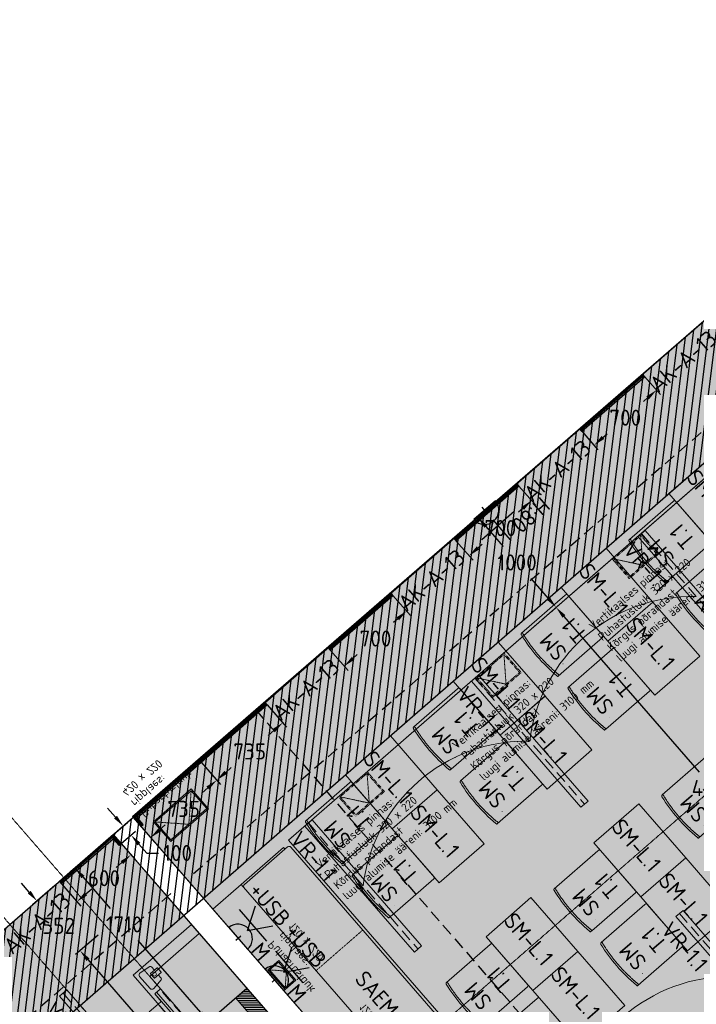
# Model space of a CAD drawing. Header units: millimetres. Extents: x 130528 to 177851, y 51760 to 113805.
# Tile 81 of 88: x 151553 to 157236, y 100348 to 108615. Entities that reach past the tile are written whole.
import ezdxf

# ---------------------------------------------------------------- set-up
doc = ezdxf.new("R2010")
doc.units = ezdxf.units.MM
for name, pattern in [('Center', [4, 2.5, -0.5, 0.5, -0.5]), ('Hidden', [4, 2, -2]), ('Hidden 100.00_ 50.00', [150, 100, -50]), ('INP_kriipsjoon 1', [2, 1, -1])]:
    doc.linetypes.add(name, pattern=pattern)
doc.layers.get('0').update_dxf_attribs({"true_color": 0x000000})
for name, color, linetype, true_color in [('_SA-ELEKTER_pistikupesad', 7, 'Continuous', 0x9900cc), ('_SA-KUJA', 1, 'Continuous', 0xff0000), ('_SA-KUJA_hatch', 7, 'Continuous', 0xffd9d9), ('_SA-SISUSTUS_abi', 7, 'Continuous', 0x7f4f3f), ('Default', 7, 'Continuous', 0x000000)]:
    doc.layers.add(name, color=color, linetype=linetype, true_color=true_color)
for name, color, linetype, lineweight, true_color in [('_SA-ELEKTER_tekst', 7, 'Continuous', 9, 0x9900cc), ('_SA-LAGI', 7, 'Continuous', 9, 0x5b5b5b), ('_SA-LAGI_DIM', 250, 'Continuous', 0, 0x333333), ('_SA-LAGI_eriosade seadmed', 7, 'Continuous', 5, 0x9900cc), ('_SA-LAGI_hatch', 7, 'Continuous', 5, 0x787878), ('_SA-PORAND', 7, 'Continuous', 9, 0x5b5b5b), ('_SA-PORAND_hatch', 254, 'Continuous', 9, 0xbebebe), ('_SA-SANTEHN', 7, 'Continuous', 0, 0x4c5f99), ('_SA-SEIN', 250, 'Continuous', 30, 0x333333), ('_SA-SEIN_dim', 1, 'Continuous', 13, 0xff0000), ('_SA-SISUSTUS_kohtkindel', 7, 'Continuous', 15, 0x7f4f3f), ('_SA-SISUSTUS_lahtine', 7, 'Continuous', 18, 0x7f4f3f), ('_SA-SISUSTUS_seadmed', 7, 'Continuous', 13, 0x9900cc), ('_SA-SISUSTUS_tekst', 7, 'Continuous', 0, 0x7f4f3f), ('_SA-VALGUSTUS', 20, 'Continuous', 13, 0xff3f00), ('_SA-VALGUSTUS_abi', 7, 'Center', 0, 0xff9f7f), ('_SA-VALGUSTUS_DIM', 240, 'Continuous', 13, 0xff003f), ('_SA-VALGUSTUS_valgusgrupid', 240, 'Continuous', 9, 0xff003f)]:
    doc.layers.add(name, color=color, linetype=linetype, lineweight=lineweight, true_color=true_color)
doc.styles.add('Arial Regular', font='txt')
doc.styles.add('DIN Pro Light-Light', font='txt')
doc.styles.add('DIN Pro Medium-Medium', font='txt')
doc.dimstyles.new('INP_100_DIM', dxfattribs={"dimtxt": 135, "dimasz": 100, "dimexe": 50, "dimexo": 0.5, "dimgap": 20, "dimtad": 0, "dimtih": 1, "dimtoh": 1, "dimdec": 0, "dimzin": 1, "dimdsep": 46, "dimtxsty": 'DIN Pro Light-Light', "dimcen": 2.5, "dimadec": 1, "dimazin": 1, "dimtfac": 1, "dimtdec": 4, "dimtix": 1, "dimtofl": 0, "dimtmove": 1, "dimatfit": 3, "dimfxl": 1, "dimtolj": 1, "dimtzin": 1, "dimarcsym": 0})
pattern_1 = [(41, (-9.43, -8.2), (-65.605903, 75.47096), [25, -75]), (131, (8.2, -9.43), (-75.47096, -65.605903), [25, -75])]

# ---------------------------------------------------------------- blocks, each defined once
blk = doc.blocks.new('Vertikaalne puhastusluuk 320 x 220')
at = {"layer": '_SA-LAGI_eriosade seadmed', "linetype": 'Hidden'}
for points in [[(-23.6, 271), (-265.1, 61.1), (-120.8, -105), (120.8, 105)], [(-24.6, 256.9), (-251, 60.1), (-119.8, -90.9), (106.6, 106)]]:
    blk.add_lwpolyline(points, close=True, dxfattribs=at)
blk.add_lwpolyline([(-24.6, 256.9), (-6.6, 7.5), (-251, 60.1)], dxfattribs=at)
blk = doc.blocks.new('Puhastusluuk ripplaes 420 x 220')
at = {"layer": '_SA-LAGI_eriosade seadmed'}
for points in [[(311.6, -23.1), (36, 293.9), (-130, 149.6), (145.5, -167.4)], [(297.5, -22.1), (35, 279.8), (-115.9, 148.6), (146.5, -153.3)]]:
    blk.add_lwpolyline(points, close=True, dxfattribs=at)
at = {"layer": '_SA-LAGI_eriosade seadmed', "linetype": 'Hidden'}
blk.add_lwpolyline([(297.5, -22.1), (15.3, -2.4), (35, 279.8)], dxfattribs=at)
blk = doc.blocks.new('Puhastusluuk ripplaes 120x220')
at = {"layer": '_SA-LAGI_eriosade seadmed'}
for points in [[(-4.3, -162.7), (-83, -72.2), (83, 72.2), (161.7, -18.4)], [(-3.3, -148.6), (-68.9, -73.2), (82, 58.1), (147.6, -17.4)]]:
    blk.add_lwpolyline(points, close=True, dxfattribs=at)
at = {"layer": '_SA-LAGI_eriosade seadmed', "linetype": 'Hidden'}
blk.add_lwpolyline([(-68.9, -73.2), (72.2, -83), (82, 58.1)], dxfattribs=at)
blk = doc.blocks.new('VR-1.1')
at = {"color": 0, "linetype": 'Hidden 100.00_ 50.00', "lineweight": -2}
blk.add_line((97, -19), (1499, -19), dxfattribs=at)
at = {"color": 0, "lineweight": -2}
blk.add_lwpolyline([(97, -59), (97, 21), (1499, 21), (1499, -59)], close=True, dxfattribs=at)
at = {"color": 0, "lineweight": -2, "insert": (97, -102.5), "char_height": 135, "width": 1330.82, "attachment_point": 1, "style": 'DIN Pro Medium-Medium'}
blk.add_mtext('VR-1.1', dxfattribs=at)
blk = doc.blocks.new('*D26')
at = {"layer": '_SA-LAGI_DIM', "color": 0, "lineweight": -2}
for p, q in [((156058.7, 103679.5), (156021.3, 103647)), ((156124.6, 103604.3), (157260.5, 102297.7)), ((158630.8, 100721.3), (157494.9, 102028)), ((158696, 100645.5), (158658.7, 100613.1))]:
    blk.add_line(p, q, dxfattribs=at)
at = {"layer": '_SA-LAGI_DIM', "color": 0}
for points in [[(156137.2, 103615.3), (156112.1, 103593.4), (156059, 103679.8)], [(158618.2, 100710.4), (158643.4, 100732.3), (158696.4, 100645.9)]]:
    blk.add_solid(points, dxfattribs=at)
at = {"layer": 'Defpoints', "color": 0}
for p in [(156059, 103679.8), (158696.4, 100645.9), (158696.4, 100645.9)]:
    blk.add_point(p, dxfattribs=at)
at = {"layer": '_SA-LAGI_DIM', "color": 0, "insert": (157377.7, 102162.8), "char_height": 135, "attachment_point": 5, "style": 'DIN Pro Light-Light'}
blk.add_mtext('\\A1;4020', dxfattribs=at)
blk = doc.blocks.new('*D33')
at = {"layer": '_SA-LAGI_DIM', "color": 0, "lineweight": -2}
for p, q in [((155412.4, 104442.7), (155365.2, 104401.7)), ((155468.6, 104359), (155613.8, 104192)), ((155993.4, 103755.3), (155848.2, 103922.3)), ((156068.5, 103688), (156021.3, 103647))]:
    blk.add_line(p, q, dxfattribs=at)
at = {"layer": '_SA-LAGI_DIM', "color": 0}
for points in [[(155481.2, 104370), (155456, 104348.1), (155403, 104434.5)], [(155980.9, 103744.3), (156006, 103766.2), (156059, 103679.8)]]:
    blk.add_solid(points, dxfattribs=at)
at = {"layer": 'Defpoints', "color": 0}
for p in [(155403, 104434.5), (155412.8, 104443), (156068.9, 103688.3)]:
    blk.add_point(p, dxfattribs=at)
at = {"layer": '_SA-LAGI_DIM', "color": 0, "insert": (155731, 104057.2), "char_height": 135, "attachment_point": 5, "style": 'DIN Pro Light-Light'}
blk.add_mtext('\\A1;1000', dxfattribs=at)
blk = doc.blocks.new('VP-1.1')
at = {"color": 0, "linetype": 'Hidden 100.00_ 50.00', "lineweight": -2}
blk.add_line((10.2, 8.9), (975.9, -1102.1), dxfattribs=at)
at = {"color": 0, "lineweight": -2}
blk.add_lwpolyline([(-20, -17.4), (40.4, 35.1), (1006.1, -1075.8), (945.7, -1128.3)], close=True, dxfattribs=at)
at = {"color": 0, "lineweight": -2, "insert": (-52.8, -45.9), "char_height": 135, "width": 1320.492, "attachment_point": 1, "rotation": 311, "style": 'DIN Pro Medium-Medium'}
blk.add_mtext('VP-1.1', dxfattribs=at)
blk = doc.blocks.new('*D54')
at = {"layer": '_SA-VALGUSTUS_DIM', "color": 0, "lineweight": -2}
for p, q in [((151633.2, 101290), (151567.6, 101365.5)), ((151849.4, 101345.4), (151661.1, 101181.7)), ((152211.4, 100928.9), (152023.1, 100765.2)), ((152126.5, 100722.6), (152192.1, 100647.1))]:
    blk.add_line(p, q, dxfattribs=at)
at = {"layer": '_SA-VALGUSTUS_DIM', "color": 0}
for points in [[(151620.6, 101279.1), (151645.8, 101300.9), (151698.8, 101214.5)], [(152139, 100733.5), (152113.9, 100711.6), (152060.9, 100798)]]:
    blk.add_solid(points, dxfattribs=at)
at = {"layer": 'Defpoints', "color": 0}
for p in [(151849.7, 101345.7), (151698.8, 101214.5), (152211.8, 100929.2)]:
    blk.add_point(p, dxfattribs=at)
at = {"layer": '_SA-VALGUSTUS_DIM', "color": 0, "insert": (151879.8, 101006.3), "char_height": 135, "attachment_point": 5, "style": 'DIN Pro Light-Light'}
blk.add_mtext('\\A1;552', dxfattribs=at)
blk = doc.blocks.new('*D55')
at = {"layer": '_SA-VALGUSTUS_DIM', "color": 0, "lineweight": -2}
for p, q in [((152211.4, 100928.9), (152023.1, 100765.2)), ((152126.5, 100722.6), (152953.9, 99770.8)), ((154015.7, 98549.3), (153188.3, 99501.1)), ((154231.9, 98604.7), (154043.6, 98441))]:
    blk.add_line(p, q, dxfattribs=at)
at = {"layer": '_SA-VALGUSTUS_DIM', "color": 0}
for points in [[(152139, 100733.5), (152113.9, 100711.6), (152060.9, 100798)], [(154003.1, 98538.3), (154028.3, 98560.2), (154081.3, 98473.8)]]:
    blk.add_solid(points, dxfattribs=at)
at = {"layer": 'Defpoints', "color": 0}
for p in [(152211.8, 100929.2), (154232.2, 98605), (154081.3, 98473.8)]:
    blk.add_point(p, dxfattribs=at)
at = {"layer": '_SA-VALGUSTUS_DIM', "color": 0, "insert": (153071.1, 99635.9), "char_height": 135, "attachment_point": 5, "style": 'DIN Pro Light-Light'}
blk.add_mtext('\\A1;3080', dxfattribs=at)
blk = doc.blocks.new('_SA pistik(syvistatud)  x2 M_ USB')
at = {"linetype": 'ByBlock', "lineweight": -2}
blk.add_hatch(color=0, dxfattribs=at).paths.add_polyline_path([(-80.1, 0), (80.1, 0), (80.1, 1.8), (80, 3.5), (79.9, 5.3), (79.7, 7.1), (79.5, 9), (79.3, 10.8), (79, 12.6), (78.6, 14.5), (78.2, 16.3), (77.8, 18.2), (77.3, 20), (76.8, 21.9), (76.2, 23.7), (75.6, 25.5), (74.9, 27.4), (74.2, 29.2), (73.4, 31), (72.6, 32.8), (71.8, 34.6), (70.8, 36.4), (69.9, 38.2), (68.9, 39.9), (67.8, 41.7), (66.7, 43.4), (65.6, 45), (64.4, 46.7), (63.1, 48.3), (61.8, 49.9), (60.5, 51.5), (59.1, 53), (57.7, 54.5), (56.3, 56), (54.8, 57.4), (53.3, 58.8), (51.7, 60.1), (50.2, 61.4), (48.5, 62.7), (46.9, 63.9), (45.2, 65.1), (43.5, 66.2), (41.8, 67.3), (40.1, 68.3), (38.3, 69.3), (36.5, 70.3), (34.7, 71.2), (32.9, 72), (31.1, 72.8), (29.3, 73.5), (27.4, 74.2), (25.6, 74.9), (23.7, 75.5), (21.9, 76), (20, 76.5), (18.2, 77), (16.3, 77.4), (14.5, 77.8), (12.6, 78.1), (10.8, 78.4), (9, 78.6), (7.2, 78.8), (5.3, 78.9), (3.5, 79), (1.8, 79.1), (0, 79.1), (-1.8, 79.1), (-3.5, 79), (-5.3, 78.9), (-7.2, 78.8), (-9, 78.6), (-10.8, 78.4), (-12.6, 78.1), (-14.5, 77.8), (-16.3, 77.4), (-18.2, 77), (-20, 76.5), (-21.9, 76), (-23.7, 75.5), (-25.6, 74.9), (-27.4, 74.2), (-29.3, 73.5), (-31.1, 72.8), (-32.9, 72), (-34.7, 71.2), (-36.5, 70.3), (-38.3, 69.3), (-40.1, 68.3), (-41.8, 67.3), (-43.5, 66.2), (-45.2, 65.1), (-46.9, 63.9), (-48.5, 62.7), (-50.2, 61.4), (-51.7, 60.1), (-53.3, 58.8), (-54.8, 57.4), (-56.3, 56), (-57.7, 54.5), (-59.1, 53), (-60.5, 51.5), (-61.8, 49.9), (-63.1, 48.3), (-64.4, 46.7), (-65.6, 45), (-66.7, 43.4), (-67.8, 41.7), (-68.9, 39.9), (-69.9, 38.2), (-70.8, 36.4), (-71.8, 34.6), (-72.6, 32.8), (-73.4, 31), (-74.2, 29.2), (-74.9, 27.4), (-75.6, 25.5), (-76.2, 23.7), (-76.8, 21.9), (-77.3, 20), (-77.8, 18.2), (-78.2, 16.3), (-78.6, 14.5), (-79, 12.6), (-79.3, 10.8), (-79.5, 9), (-79.7, 7.1), (-79.9, 5.3), (-80, 3.5), (-80.1, 1.8)], flags=0)
at = {"color": 0, "linetype": 'ByBlock', "lineweight": -2}
for p, q in [((0, 68.7), (-73.7, 192.2)), ((0, 68.7), (73.7, 192.2)), ((116.6, 111.4), (-116.6, 111.4)), ((0, 17.9), (0, -17.9))]:
    blk.add_line(p, q, dxfattribs=at)
blk.add_lwpolyline([(-80.1, 0), (80.1, 0, 0.986995)], format="xyb", close=True, dxfattribs=at)
at = {"color": 0, "linetype": 'ByBlock', "lineweight": -2, "attachment_point": 1}
for s, insert, char_height, width, style in [('+USB', (-164.3, 304.3), 90, 782.951, 'DIN Pro Medium-Medium'), ('M, USB', (-154, 302.5, 0), 0.18, 2.06, 'Arial Regular'), ('M', (96.2, 90), 90, 361.967, 'DIN Pro Medium-Medium')]:
    blk.add_mtext(s, dxfattribs=dict(at, insert=insert, char_height=char_height, width=width, style=style))
blk = doc.blocks.new('SM-L.1')
at = {"color": 0, "lineweight": -2}
blk.add_lwpolyline([(-303.9, 0), (-303.9, -500), (296.1, -500), (296.1, 0)], close=True, dxfattribs=at)
at = {"color": 0, "linetype": 'ByBlock', "lineweight": -2, "extrusion": (0, 0, -1), "insert": (301.5, -176.7), "char_height": 135, "width": 1416.393, "attachment_point": 1, "text_direction": (-1, 0, 0), "style": 'DIN Pro Medium-Medium'}
blk.add_mtext('SM-L.1', dxfattribs=at)
blk = doc.blocks.new('SM-T.1')
at = {"color": 0, "lineweight": -2}
blk.add_line((-189.7, -122.2), (-190.8, -122.2), dxfattribs=at)
blk.add_lwpolyline([(-240.5, -519.5, 0.431685), (-229.3, -531.9), (221.7, -532.1), (222, -532.1), (222.2, -532.1), (222.5, -532.1), (222.8, -532.1), (223.1, -532), (223.4, -532), (223.7, -531.9), (223.9, -531.9), (224.2, -531.8), (224.5, -531.8), (224.8, -531.7), (225.1, -531.6), (225.3, -531.5), (225.6, -531.4), (225.9, -531.3), (226.2, -531.2), (226.4, -531), (226.7, -530.9), (226.9, -530.8), (227.2, -530.6), (227.5, -530.5), (227.7, -530.3), (227.9, -530.2), (228.2, -530), (228.4, -529.8), (228.6, -529.6), (228.9, -529.4), (229.1, -529.3), (229.3, -529.1), (229.5, -528.9), (229.7, -528.7), (229.9, -528.4), (233, -525), (233.1, -524.8), (233.2, -524.7), (233.2, -524.7), (233.2, -524.7), (233.2, -524.7), (233.2, -524.7), (233.2, -524.7), (233.2, -524.7), (233.2, -524.7), (233.2, -524.7), (233.2, -524.7), (233.2, -524.7), (233.2, -524.7), (233.2, -524.7), (233.2, -524.7), (233.2, -524.7), (233.2, -524.7), (233.2, -524.6), (233.2, -524.4), (233.4, -515.3), (233.6, -28.9), (233.6, -28.7), (233.6, -28.5), (233.5, -28.3), (233.5, -28), (233.5, -27.8), (233.4, -27.6), (233.4, -27.3), (233.3, -27.1), (233.3, -26.9), (233.2, -26.7), (233.1, -26.4), (233.1, -26.2), (233, -26), (232.9, -25.7), (232.8, -25.5), (232.7, -25.3), (232.6, -25.1), (232.5, -24.8), (232.4, -24.6), (232.3, -24.4), (232.2, -24.2), (232, -24), (231.9, -23.7), (231.8, -23.5), (231.6, -23.3), (231.5, -23.1), (231.3, -22.9), (231.1, -22.7), (231, -22.5), (230.8, -22.3), (230.6, -22.1), (230.5, -21.9), (230.3, -21.7), (230.1, -21.5), (229.9, -21.4), (229.7, -21.2), (229.5, -21), (229.3, -20.9), (229.1, -20.7), (228.9, -20.5), (228.7, -20.4), (228.5, -20.2), (228.3, -20.1), (228, -20), (227.8, -19.8), (227.6, -19.7), (227.4, -19.6), (227.1, -19.5), (226.9, -19.3), (226.7, -19.2), (226.5, -19.1), (226.2, -19), (226, -18.9), (225.7, -18.8), (225.5, -18.8), (225.3, -18.7), (225, -18.6), (224.8, -18.5), (224.6, -18.5), (224.3, -18.4), (224.1, -18.3), (223.8, -18.3), (223.6, -18.3), (223.4, -18.2), (195.4, -14), (167.4, -10.3), (139.5, -7.1), (111.6, -4.6), (83.8, -2.6), (56, -1.2), (28.3, -0.3), (0.6, 0), (-27.7, -0.3), (-56.2, -1.1), (-84.8, -2.5), (-113.6, -4.5), (-142.6, -7), (-171.8, -10.1), (-201.1, -13.8), (-230.6, -18), (-237.4, -19.2), (-239.1, -19.6), (-239.5, -19.7), (-239.7, -19.7), (-239.8, -19.8), (-240, -19.8), (-240, -19.8), (-240.1, -19.8), (-240.1, -19.9), (-240.1, -19.9), (-240.2, -19.9), (-240.2, -19.9), (-240.2, -19.9), (-240.2, -19.9), (-240.2, -19.9), (-240.2, -19.9), (-240.2, -19.9), (-240.2, -19.9), (-240.2, -19.9), (-240.2, -19.9), (-240.2, -19.9), (-240.2, -19.9), (-240.2, -19.9), (-240.3, -19.9), (-240.3, -19.9), (-240.3, -19.9), (-240.3, -19.9), (-240.3, -20), (-240.3, -20), (-240.3, -20), (-240.3, -20), (-240.3, -20), (-240.3, -20.5), (-240.5, -59)], format="xyb", close=True, dxfattribs=at)
blk.add_open_spline([(-240.5, -37.6), (-182.5, -27), (-64.7, -16.1), (54.8, -15.5), (173, -26.1), (233.6, -36.7)], degree=2, knots=[0.019398, 0.019398, 0.019398, 1, 2, 3, 3.984807, 3.984807, 3.984807], dxfattribs=at)
at = {"color": 0, "linetype": 'ByBlock', "lineweight": -2, "insert": (-140, -86.3), "char_height": 135, "width": 765.738, "attachment_point": 1, "rotation": 359.47296, "style": 'DIN Pro Medium-Medium'}
blk.add_mtext('{\\fDIN Pro;SM}\\P{\\fDIN Pro;T.1}\\P', dxfattribs=at)
blk = doc.blocks.new('*D132')
at = {"layer": '_SA-SEIN_dim', "color": 0, "lineweight": -2}
for p, q in [((153077.1, 102380.2), (153240.8, 102191.9)), ((153132.5, 102164), (153085.8, 102123.4)), ((152506.7, 101916.1), (152686.1, 101709.7)), ((152728.8, 101813.1), (152775.5, 101853.7))]:
    blk.add_line(p, q, dxfattribs=at)
at = {"layer": '_SA-SEIN_dim', "color": 0}
for points in [[(153143.5, 102151.5), (153121.6, 102176.6), (153208, 102229.6)], [(152717.8, 101825.6), (152739.7, 101800.5), (152653.3, 101747.4)]]:
    blk.add_solid(points, dxfattribs=at)
at = {"layer": 'Defpoints', "color": 0}
for p in [(153076.8, 102380.6), (152506.3, 101916.5), (152653.3, 101747.4)]:
    blk.add_point(p, dxfattribs=at)
at = {"layer": '_SA-SEIN_dim', "color": 0, "insert": (152930.7, 101988.5), "char_height": 135, "attachment_point": 5, "style": 'DIN Pro Light-Light'}
blk.add_mtext('\\A1;735', dxfattribs=at)
blk = doc.blocks.new('*D133')
at = {"layer": '_SA-SEIN_dim', "color": 0, "lineweight": -2}
for p, q in [((153631.8, 102862.4), (153795.5, 102674.1)), ((153687.3, 102646.2), (153640.5, 102605.6)), ((153077.1, 102380.2), (153240.8, 102191.9)), ((153283.5, 102295.3), (153330.2, 102335.9))]:
    blk.add_line(p, q, dxfattribs=at)
at = {"layer": '_SA-SEIN_dim', "color": 0}
for points in [[(153698.2, 102633.7), (153676.3, 102658.8), (153762.7, 102711.9)], [(153272.5, 102307.8), (153294.4, 102282.7), (153208, 102229.6)]]:
    blk.add_solid(points, dxfattribs=at)
at = {"layer": 'Defpoints', "color": 0}
for p in [(153631.5, 102862.8), (153076.8, 102380.6), (153208, 102229.6)]:
    blk.add_point(p, dxfattribs=at)
at = {"layer": '_SA-SEIN_dim', "color": 0, "insert": (153485.4, 102470.8), "char_height": 135, "attachment_point": 5, "style": 'DIN Pro Light-Light'}
blk.add_mtext('\\A1;735', dxfattribs=at)
blk = doc.blocks.new('*D135')
at = {"layer": '_SA-SEIN_dim', "color": 0, "lineweight": -2}
for p, q in [((156801.6, 105617.9), (156934.7, 105467.2)), ((156826.7, 105438.5), (156792, 105407.8)), ((156273.3, 105158.6), (156410.3, 105003.7)), ((156452.1, 105107.4), (156486.8, 105138.1))]:
    blk.add_line(p, q, dxfattribs=at)
at = {"layer": '_SA-SEIN_dim', "color": 0}
for points in [[(156837.7, 105426), (156815.7, 105451), (156901.6, 105504.7)], [(156441, 105119.9), (156463.1, 105094.9), (156377.2, 105041.2)]]:
    blk.add_solid(points, dxfattribs=at)
at = {"layer": 'Defpoints', "color": 0}
for p in [(156801.3, 105618.2), (156901.6, 105504.7), (156273, 105159)]:
    blk.add_point(p, dxfattribs=at)
at = {"layer": '_SA-SEIN_dim', "color": 0, "insert": (156639.4, 105272.9), "char_height": 135, "attachment_point": 5, "style": 'DIN Pro Light-Light'}
blk.add_mtext('\\A1;700', dxfattribs=at)
blk = doc.blocks.new('*D136')
at = {"layer": '_SA-SEIN_dim', "color": 0, "lineweight": -2}
for p, q in [((155745.1, 104699.5), (155885.9, 104540.2)), ((155777.8, 104511.5), (155743.1, 104480.7)), ((155216.8, 104240.3), (155361.4, 104076.7)), ((155403.2, 104180.3), (155437.9, 104211))]:
    blk.add_line(p, q, dxfattribs=at)
at = {"layer": '_SA-SEIN_dim', "color": 0}
for points in [[(155788.9, 104499), (155766.8, 104523.9), (155852.8, 104577.7)], [(155392.2, 104192.8), (155414.2, 104167.9), (155328.3, 104114.1)]]:
    blk.add_solid(points, dxfattribs=at)
at = {"layer": 'Defpoints', "color": 0}
for p in [(155744.7, 104699.9), (155852.8, 104577.7), (155216.4, 104240.6)]:
    blk.add_point(p, dxfattribs=at)
at = {"layer": '_SA-SEIN_dim', "color": 0, "insert": (155590.5, 104345.9), "char_height": 135, "attachment_point": 5, "style": 'DIN Pro Light-Light'}
blk.add_mtext('\\A1;700', dxfattribs=at)
blk = doc.blocks.new('*D137')
at = {"layer": '_SA-SEIN_dim', "color": 0, "lineweight": -2}
for p, q in [((154688.4, 103780.9), (154836.8, 103613)), ((154728.8, 103584.3), (154694, 103553.6)), ((154160.1, 103321.7), (154312.3, 103149.5)), ((154354.2, 103253.1), (154388.9, 103283.8))]:
    blk.add_line(p, q, dxfattribs=at)
at = {"layer": '_SA-SEIN_dim', "color": 0}
for points in [[(154739.8, 103571.8), (154717.7, 103596.7), (154803.7, 103650.5)], [(154343.1, 103265.6), (154365.2, 103240.7), (154279.2, 103186.9)]]:
    blk.add_solid(points, dxfattribs=at)
at = {"layer": 'Defpoints', "color": 0}
for p in [(154688.1, 103781.3), (154803.7, 103650.5), (154159.8, 103322)]:
    blk.add_point(p, dxfattribs=at)
at = {"layer": '_SA-SEIN_dim', "color": 0, "insert": (154541.5, 103418.7), "char_height": 135, "attachment_point": 5, "style": 'DIN Pro Light-Light'}
blk.add_mtext('\\A1;700', dxfattribs=at)
blk = doc.blocks.new('*D138')
at = {"layer": '_SA-SEIN_dim', "color": 0, "lineweight": -2}
for p, q in [((152357.7, 101919.8), (152292.1, 101995.3)), ((152340.7, 101772.5), (152461.1, 101877.1)), ((152406.3, 101697), (152526.7, 101801.7)), ((152554.5, 101693.4), (152620.1, 101617.9)), ((152620.1, 101617.9), (152720.1, 101617.9))]:
    blk.add_line(p, q, dxfattribs=at)
at = {"layer": '_SA-SEIN_dim', "color": 0}
for points in [[(152345.1, 101908.9), (152370.3, 101930.7), (152423.3, 101844.3)], [(152567.1, 101704.3), (152542, 101682.5), (152488.9, 101768.9)]]:
    blk.add_solid(points, dxfattribs=at)
at = {"layer": 'Defpoints', "color": 0}
for p in [(152340.3, 101772.2), (152405.9, 101696.7), (152488.9, 101768.9)]:
    blk.add_point(p, dxfattribs=at)
at = {"layer": '_SA-SEIN_dim', "color": 0, "insert": (152879.7, 101617.9), "char_height": 135, "attachment_point": 5, "style": 'DIN Pro Light-Light'}
blk.add_mtext('\\A1;100', dxfattribs=at)
blk = doc.blocks.new('*D139')
at = {"layer": '_SA-SEIN_dim', "color": 0, "lineweight": -2}
for p, q in [((152404.9, 101697.8), (152520.1, 101565.4)), ((152411.8, 101537.5), (152362.8, 101494.9)), ((151903.6, 101360), (152067.2, 101171.7)), ((152109.9, 101275.1), (152158.9, 101317.7))]:
    blk.add_line(p, q, dxfattribs=at)
at = {"layer": '_SA-SEIN_dim', "color": 0}
for points in [[(152422.7, 101524.9), (152400.9, 101550.1), (152487.3, 101603.1)], [(152099, 101287.7), (152120.8, 101262.5), (152034.4, 101209.5)]]:
    blk.add_solid(points, dxfattribs=at)
at = {"layer": 'Defpoints', "color": 0}
for p in [(152404.6, 101698.2), (152487.3, 101603.1), (151903.2, 101360.4)]:
    blk.add_point(p, dxfattribs=at)
at = {"layer": '_SA-SEIN_dim', "color": 0, "insert": (152260.9, 101406.3), "char_height": 135, "attachment_point": 5, "style": 'DIN Pro Light-Light'}
blk.add_mtext('\\A1;600', dxfattribs=at)
blk = doc.blocks.new('_SA pistik(syvistatud) x1')
at = {"linetype": 'ByBlock', "lineweight": -2}
blk.add_hatch(color=0, dxfattribs=at).paths.add_polyline_path([(-80.2, 0), (80, 0), (80, 1.8), (79.9, 3.5), (79.8, 5.3), (79.6, 7.1), (79.4, 9), (79.2, 10.8), (78.9, 12.6), (78.5, 14.5), (78.1, 16.3), (77.7, 18.2), (77.2, 20), (76.7, 21.9), (76.1, 23.7), (75.5, 25.5), (74.8, 27.4), (74.1, 29.2), (73.3, 31), (72.5, 32.8), (71.7, 34.6), (70.7, 36.4), (69.8, 38.2), (68.8, 39.9), (67.7, 41.7), (66.6, 43.4), (65.5, 45), (64.3, 46.7), (63, 48.3), (61.7, 49.9), (60.4, 51.5), (59.1, 53), (57.6, 54.5), (56.2, 56), (54.7, 57.4), (53.2, 58.8), (51.7, 60.1), (50.1, 61.4), (48.5, 62.7), (46.8, 63.9), (45.1, 65.1), (43.4, 66.2), (41.7, 67.3), (40, 68.3), (38.2, 69.3), (36.5, 70.3), (34.7, 71.2), (32.8, 72), (31, 72.8), (29.2, 73.5), (27.4, 74.2), (25.5, 74.9), (23.7, 75.5), (21.8, 76), (19.9, 76.5), (18.1, 77), (16.2, 77.4), (14.4, 77.8), (12.5, 78.1), (10.7, 78.4), (8.9, 78.6), (7.1, 78.8), (5.3, 78.9), (3.5, 79), (1.7, 79.1), (-0.1, 79.1), (-1.9, 79.1), (-3.6, 79), (-5.4, 78.9), (-7.2, 78.8), (-9.1, 78.6), (-10.9, 78.4), (-12.7, 78.1), (-14.6, 77.8), (-16.4, 77.4), (-18.3, 77), (-20.1, 76.5), (-22, 76), (-23.8, 75.5), (-25.7, 74.9), (-27.5, 74.2), (-29.4, 73.5), (-31.2, 72.8), (-33, 72), (-34.8, 71.2), (-36.6, 70.3), (-38.4, 69.3), (-40.2, 68.3), (-41.9, 67.3), (-43.6, 66.2), (-45.3, 65.1), (-47, 63.9), (-48.6, 62.7), (-50.3, 61.4), (-51.8, 60.1), (-53.4, 58.8), (-54.9, 57.4), (-56.4, 56), (-57.8, 54.5), (-59.2, 53), (-60.6, 51.5), (-61.9, 49.9), (-63.2, 48.3), (-64.4, 46.7), (-65.6, 45), (-66.8, 43.4), (-67.9, 41.7), (-69, 39.9), (-70, 38.2), (-70.9, 36.4), (-71.8, 34.6), (-72.7, 32.8), (-73.5, 31), (-74.3, 29.2), (-75, 27.4), (-75.7, 25.5), (-76.3, 23.7), (-76.9, 21.9), (-77.4, 20), (-77.9, 18.2), (-78.3, 16.3), (-78.7, 14.5), (-79.1, 12.6), (-79.4, 10.8), (-79.6, 9), (-79.8, 7.1), (-80, 5.3), (-80.1, 3.5), (-80.2, 1.8)], flags=0)
at = {"color": 0, "linetype": 'ByBlock', "lineweight": -2}
for p, q in [((0, 70.7), (0, 218.6)), ((-120, 114.6), (120, 114.6)), ((0, 22), (0, -22)), ((22, 0), (-22, 0))]:
    blk.add_line(p, q, dxfattribs=at)
blk.add_lwpolyline([(-80.2, 0), (80, 0, 0.986995)], format="xyb", close=True, dxfattribs=at)
blk = doc.blocks.new('*D201')
at = {"layer": '_SA-SEIN_dim', "color": 0, "lineweight": -2}
for p, q in [((152339.9, 101771.8), (151980.8, 101459.6)), ((152084.1, 101416.9), (152313.3, 101153.3)), ((153074.7, 100277.5), (152547.8, 100883.6)), ((153461.8, 100481.4), (153102.6, 100169.2))]:
    blk.add_line(p, q, dxfattribs=at)
at = {"layer": '_SA-SEIN_dim', "color": 0}
for points in [[(152096.7, 101427.9), (152071.5, 101406), (152018.5, 101492.4)], [(153062.1, 100266.5), (153087.3, 100288.4), (153140.3, 100202)]]:
    blk.add_solid(points, dxfattribs=at)
at = {"layer": 'Defpoints', "color": 0}
for p in [(152340.3, 101772.2), (152018.5, 101492.4), (153462.1, 100481.8)]:
    blk.add_point(p, dxfattribs=at)
at = {"layer": '_SA-SEIN_dim', "color": 0, "insert": (152430.6, 101018.4), "char_height": 135, "attachment_point": 5, "style": 'DIN Pro Light-Light'}
blk.add_mtext('\\A1;1710', dxfattribs=at)

msp = doc.modelspace()

# ---------------------------------------------------------------- hatches: boundary and pattern name
at = {"layer": '_SA-KUJA_hatch'}
h = msp.add_hatch(dxfattribs=at)
h.set_pattern_fill('Hatch1', color=256, scale=500, angle=83, style=0, pattern_type=2)
h.set_pattern_definition([(83, (2e-13, 0), (-62.034134, 7.616834), [])])
h.paths.add_polyline_path([(159736.5, 108201.5), (137661.2, 89011.8), (138251.6, 88332.6), (160326.9, 107522.3)], flags=0)
at = {"layer": '_SA-LAGI_hatch'}
h = msp.add_hatch(dxfattribs=at)
h.set_pattern_fill('Plus', color=256, scale=100, angle=41, style=0, pattern_type=2)
h.set_pattern_definition(pattern_1)
h.paths.add_polyline_path([(152506.3, 101916.5), (156455.8, 97373.1), (164161.4, 104071.5), (161812.7, 106773.4), (161510.8, 106510.9), (161182.8, 106888.3), (161484.7, 107150.7), (160211.9, 108614.9)], flags=0)
h.paths.add_polyline_path([(153811.5, 101726), (156448.8, 98692.1), (162184.6, 103678.1), (159547.2, 106712)], flags=0)
h = msp.add_hatch(dxfattribs=at)
h.set_pattern_fill('Squares', color=256, scale=100, angle=41, style=0, pattern_type=2)
h.set_pattern_definition([(41, (3e-11, 1e-11), (-16.4014757, 18.8677395), [25, -25]), (131, (3e-11, 1e-11), (-18.8677395, -16.4014757), [25, -25])])
h.paths.add_polyline_path([(153811.5, 101726), (156448.8, 98692.1), (161573.3, 103146.7), (158935.9, 106180.6)], flags=0)
h = msp.add_hatch(dxfattribs=at)
h.set_pattern_fill('Plus', color=256, scale=100, angle=41, style=0, pattern_type=2)
h.set_pattern_definition(pattern_1)
h.paths.add_polyline_path([(144589.4, 95034.4), (148538.9, 90491.1), (156289.8, 97228.8), (155797.7, 97794.8), (155495.9, 97532.4), (154577.4, 98589.1), (154879.3, 98851.5), (152340.3, 101772.2)], flags=0)
h.paths.add_polyline_path([(145894.5, 94843.9), (148531.9, 91810), (154652.6, 97130.6), (152015.2, 100164.6)], flags=0)
at = {"layer": '_SA-PORAND_hatch', "true_color": 0xf1f1e1}
for points in [[(152506.3, 101916.5), (156455.8, 97373.1), (163790.6, 103735.9), (159841.1, 108279.3)], [(144589.4, 95034.4), (148538.9, 90491.1), (155874.7, 96868), (155382.7, 97434), (154464.2, 98490.6), (152646.9, 100581.2), (153061.9, 100941.9), (152340.3, 101772.2)]]:
    msp.add_hatch(color=7, dxfattribs=at).paths.add_polyline_path(points, flags=0)
at = {"layer": '_SA-PORAND_hatch', "true_color": 0xfffce7}
msp.add_hatch(color=7, dxfattribs=at).paths.add_polyline_path([(153062, 100942), (152646.9, 100581.2), (155874.7, 96868), (156289.8, 97228.8), (155797.7, 97794.8), (155495.9, 97532.4), (154577.4, 98589), (154879.3, 98851.4)], flags=0)
at = {"layer": '_SA-SANTEHN'}
h = msp.add_hatch(dxfattribs=at)
h.set_pattern_fill('Hatch1', color=256, scale=120, style=0, pattern_type=2)
h.set_pattern_definition([(0, (0, 0), (0, 15), [])])
h.paths.add_polyline_path([(153462.1, 100481.8), (153367.8, 100399.7), (154138.7, 99513), (154233, 99595)], flags=0)

# ---------------------------------------------------------------- linework, layer by layer
at = {"layer": '_SA-KUJA'}
msp.add_lwpolyline([(159736.5, 108201.5), (137661.2, 89011.8), (138251.6, 88332.6), (160326.9, 107522.3)], close=True, dxfattribs=at)
at = {"layer": '_SA-LAGI'}
for points in [[(152506.3, 101916.5), (156455.8, 97373.1), (164161.4, 104071.5), (161812.7, 106773.4), (161737.7, 106859.6), (160461.2, 108328.1), (160159.4, 108065.6), (159910, 108352.4)], [(153811.5, 101726), (156448.8, 98692.1), (162184.6, 103678.1), (159547.2, 106712)], [(158935.9, 106180.6), (161573.3, 103146.7), (156448.8, 98692.1), (153811.5, 101726)], [(144589.4, 95034.4), (148538.9, 90491.1), (156289.8, 97228.8), (155797.7, 97794.8), (155495.9, 97532.4), (154577.4, 98589.1), (154879.3, 98851.5), (152340.3, 101772.2)]]:
    msp.add_lwpolyline(points, close=True, dxfattribs=at)
at = {"layer": '_SA-PORAND'}
for points in [[(152499.8, 101924), (156449.3, 97380.7), (163784, 103743.5), (159834.6, 108286.8)], [(144589.4, 95034.4), (148538.9, 90491.1), (155874.7, 96868), (155382.7, 97434), (154464.2, 98490.6), (152646.9, 100581.2), (153062, 100942), (152340.3, 101772.2)], [(153062, 100942), (152646.9, 100581.2), (155874.7, 96868), (156289.8, 97228.8), (155797.7, 97794.8), (155495.9, 97532.4), (154577.4, 98589), (154879.3, 98851.4)]]:
    msp.add_lwpolyline(points, close=True, dxfattribs=at)
at = {"layer": '_SA-SANTEHN'}
msp.add_lwpolyline([(153462.1, 100481.8), (153367.8, 100399.7), (154138.7, 99513), (154233, 99595)], close=True, dxfattribs=at)
at = {"layer": '_SA-SEIN'}
for points in [[(156258.8, 105178.4), (156266.6, 105169.4), (156791.9, 105626), (156784, 105635)], [(156266.6, 105169.4), (156274.5, 105160.3), (156799.8, 105616.9), (156791.9, 105626)], [(156785.5, 105636.4), (156784, 105635), (156799.8, 105616.9), (156801.3, 105618.2)], [(156258.8, 105178.4), (156257.2, 105177.1), (156273, 105159), (156274.5, 105160.3)], [(155202.2, 104260.1), (155210.1, 104251), (155735.4, 104707.6), (155727.5, 104716.7)], [(155210.1, 104251), (155218, 104242), (155743.2, 104698.6), (155735.4, 104707.6)], [(155729, 104718), (155727.5, 104716.7), (155743.2, 104698.6), (155744.7, 104699.9)], [(155202.2, 104260.1), (155200.7, 104258.8), (155216.4, 104240.6), (155218, 104242)], [(154145.6, 103341.5), (154153.4, 103332.4), (154678.7, 103789), (154670.8, 103798.1)], [(154153.4, 103332.4), (154161.3, 103323.3), (154686.6, 103780), (154678.7, 103789)], [(154672.4, 103799.4), (154670.8, 103798.1), (154686.6, 103780), (154688.1, 103781.3)], [(154145.6, 103341.5), (154144.1, 103340.1), (154159.8, 103322), (154161.3, 103323.3)], [(153061.1, 102398.7), (153068.9, 102389.6), (153622.1, 102870.5), (153614.3, 102879.6)], [(153068.9, 102389.6), (153076.8, 102380.6), (153630, 102861.5), (153622.1, 102870.5)], [(153615.8, 102880.9), (153614.3, 102879.6), (153630, 102861.5), (153631.5, 102862.8)], [(152506.3, 101916.5), (152523.3, 101915.3), (153068.9, 102389.6), (153061.1, 102398.7)], [(152523.3, 101915.3), (152540.2, 101914.1), (153076.8, 102380.6), (153068.9, 102389.6)], [(152579.7, 101850.4), (152570.6, 101842.5), (152506.3, 101916.5), (152523.3, 101915.3)], [(152588.7, 101858.3), (152579.7, 101850.4), (152523.3, 101915.3), (152540.2, 101914.1)], [(152570.6, 101842.5), (152571.9, 101841), (152590.1, 101856.8), (152588.7, 101858.3)], [(151889, 101379.8), (151896.9, 101370.8), (152339.1, 101755.2), (152340.3, 101772.2)], [(152395.5, 101690.3), (152404.6, 101698.2), (152340.3, 101772.2), (152339.1, 101755.2)], [(151896.9, 101370.8), (151904.7, 101361.7), (152337.9, 101738.3), (152339.1, 101755.2)], [(152386.5, 101682.5), (152395.5, 101690.3), (152339.1, 101755.2), (152337.9, 101738.3)], [(152404.6, 101698.2), (152405.9, 101696.7), (152387.8, 101681), (152386.5, 101682.5)], [(151889, 101379.8), (151887.5, 101378.5), (151903.2, 101360.4), (151904.7, 101361.7)]]:
    msp.add_lwpolyline(points, close=True, dxfattribs=at)
at = {"layer": '_SA-SISUSTUS_abi', "linetype": 'Hidden 100.00_ 50.00'}
for p, q in [((160672.2, 108100.7), (152974.1, 101408.9)), ((153533.7, 102822.8), (157470.1, 98294.6)), ((152823.2, 101277.7), (145087.4, 94553))]:
    msp.add_line(p, q, dxfattribs=at)
at = {"layer": '_SA-SISUSTUS_kohtkindel'}
for p, q in [((153414, 101354), (153770.2, 101663.7)), ((153440.8, 101353.7), (153803, 101668.6)), ((153770.2, 101663.7), (153780.6, 101651.7)), ((153831.1, 101666.8), (157039.8, 97975.6))]:
    msp.add_line(p, q, dxfattribs=at)
at = {"layer": '_SA-SISUSTUS_kohtkindel', "linetype": 'INP_kriipsjoon 1'}
msp.add_line((154435.4, 100971.7), (154042.9, 100630.5), dxfattribs=at)
at = {"layer": '_SA-SISUSTUS_kohtkindel', "linetype": 'Hidden 100.00_ 50.00'}
msp.add_line((152715.8, 100349.5), (152475.4, 100140.3, 0), dxfattribs=at)
at = {"layer": '_SA-SISUSTUS_kohtkindel'}
for points in [[(156672, 97606.1), (153414, 101354), (153175.5, 101146.7), (156433.5, 97398.8)], [(152506, 100590.9), (155799.2, 96802.4), (156289.8, 97228.8), (152996.6, 101017.3)]]:
    msp.add_lwpolyline(points, close=True, dxfattribs=at)
at = {"layer": '_SA-SISUSTUS_kohtkindel', "linetype": 'Hidden 100.00_ 50.00'}
msp.add_lwpolyline([(153971.6, 98904.8), (153998.1, 98927.8), (154053.2, 98864.4), (154097.7, 98903.1), (152731.8, 100474.4), (152687.2, 100435.7), (152742.3, 100372.3), (152715.9, 100349.4)], close=True, dxfattribs=at)
at = {"layer": '_SA-SISUSTUS_kohtkindel'}
for centre, start, end in [((153816.2, 101653.7), 41.3331, 131.32927), ((153453.7, 101338.6), 130.67073, 220.6669)]:
    msp.add_arc(centre, 19.9, start, end, dxfattribs=at)
at = {"layer": '_SA-SISUSTUS_seadmed'}
for p, q in [((152565, 100611.2), (152647.1, 100664.1)), ((152660.1, 100662.2), (152684.9, 100633.7)), ((152560.7, 100581.3), (152648.5, 100480.3)), ((152678.7, 100480.4), (152742.5, 100554.4)), ((152717.7, 100596), (152742.5, 100567.5))]:
    msp.add_line(p, q, dxfattribs=at)
msp.add_lwpolyline([(152740.2, 100615.6), (152685.9, 100568.4, -0.414214), (152683.1, 100568.6), (152652.9, 100603.3, -0.414214), (152653.1, 100606.1), (152707.4, 100653.3, -0.414214), (152710.2, 100653.1), (152740.4, 100618.4, -0.414214)], format="xyb", close=True, dxfattribs=at)
msp.add_circle((152685.4, 100601.1), 16, dxfattribs=at)
for centre, radius, start, end in [((152652.5, 100655.7), 10, 40.99964, 122.75991), ((152575.8, 100594.4), 20, 122.75991, 220.99964), ((152663.5, 100493.4), 20, 220.99964, 319.23937)]:
    msp.add_arc(centre, radius, start, end, dxfattribs=at)
at = {"layer": '_SA-SISUSTUS_seadmed', "extrusion": (0, 0, -1)}
msp.add_arc((-152734.9, 100560.9), 10, 139.00036, 220.76063, dxfattribs=at)
at = {"layer": '_SA-VALGUSTUS'}
msp.add_lwpolyline([(154053.2, 98864.4), (152687.2, 100435.7), (152701.6, 100448.2), (154067.5, 98876.8)], close=True, dxfattribs=at)
at = {"layer": '_SA-VALGUSTUS_abi'}
for p, q in [((162186.7, 106343.2), (154481.1, 99644.8)), ((156609, 96021.7), (151358.4, 102061.9)), ((156156.2, 95628.1), (150905.5, 101668.3))]:
    msp.add_line(p, q, dxfattribs=at)
at = {"layer": '_SA-VALGUSTUS_valgusgrupid', "extrusion": (0, 0, -1)}
for centre in [(-157205, 102394.9), (-155806.5, 101179.7), (-157524.1, 99203.9)]:
    msp.add_arc(centre, 1377.7, 6.74669, 91.25331, dxfattribs=at)

# ---------------------------------------------------------------- block references
at = {"layer": '_SA-ELEKTER_pistikupesad', "zscale": 1.5}
for name, p, xscale, yscale, rotation in [('_SA pistik(syvistatud) x1', (155458.3, 104495.9), 1.499999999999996, 1.499999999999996, 221.0000018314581), ('_SA pistik(syvistatud)  x2 M_ USB', (153389, 100901.1), 1.5, 1.5, 310.9999999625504), ('_SA pistik(syvistatud)  x2 M_ USB', (153693.3, 100551.1), 1.5, 1.5, 310.9999999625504)]:
    msp.add_blockref(name, p, dxfattribs=dict(at, xscale=xscale, yscale=yscale, rotation=rotation))
at = {"layer": '_SA-LAGI_eriosade seadmed', "rotation": 90.00000000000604}
msp.add_blockref('Puhastusluuk ripplaes 420 x 220', (152971.3, 101843.9), dxfattribs=at)
at = {"layer": '_SA-LAGI_eriosade seadmed', "xscale": -1, "rotation": 171.9990637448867}
msp.add_blockref('Puhastusluuk ripplaes 120x220', (153710.2, 100554.5, 2730), dxfattribs=at)
at = {"layer": '_SA-SISUSTUS_lahtine', "xscale": -1, "rotation": 311.0000001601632}
for p in [(157577.8, 104740.2), (156672.2, 103952.9), (157065.8, 103500.1), (155766.5, 103165.7), (156160.1, 102712.8), (154860.9, 102378.4), (155254.5, 101925.6), (156947.4, 101807.2), (157341.1, 101354.4), (156041.8, 101019.9), (156435.4, 100567.1)]:
    msp.add_blockref('SM-L.1', p, dxfattribs=at)
at = {"layer": '_SA-SISUSTUS_lahtine', "rotation": 131.0234198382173}
for p in [(156805.1, 104056.1), (157198.7, 103603.2), (155899.4, 103268.8), (156293.1, 102816), (154993.8, 102481.5), (155387.4, 102028.7), (157080.3, 101910.3), (154088.1, 101694.2), (154481.7, 101241.4), (156174.7, 101123), (156568.3, 100670.2), (155269, 100335.8), (155662.7, 99882.9)]:
    msp.add_blockref('SM-T.1', p, dxfattribs=at)
at = {"layer": '_SA-VALGUSTUS'}
for name, p, rotation in [('VR-1.1', (156726.3, 104386.7), 311.0000009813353), ('VR-1.1', (155327.7, 103171.5), 311.0000009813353), ('VR-1.1', (153929.1, 101956.3), 311.0000009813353), ('VR-1.1', (157045.3, 101195.7), 311.0000009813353), ('VP-1.1', (151908.3, 100433.2), 9.76640696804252e-07)]:
    msp.add_blockref(name, p, dxfattribs=dict(at, rotation=rotation))
at = {"layer": 'Default', "rotation": 5.317887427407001e-12}
for p in [(156793.8, 104027), (155644.9, 103028.2), (154495.9, 102029.5)]:
    msp.add_blockref('Vertikaalne puhastusluuk 320 x 220', p, dxfattribs=at)

# ---------------------------------------------------------------- texts
at = {"layer": '_SA-ELEKTER_tekst', "insert": (156019.5, 104515.7), "char_height": 135, "width": 1007.705, "attachment_point": 1, "rotation": 221, "style": 'DIN Pro Light-Light'}
msp.add_mtext('H:80', dxfattribs=at)
at = {"layer": '_SA-LAGI_eriosade seadmed', "char_height": 70, "width": 2841.311, "attachment_point": 1, "rotation": 41, "style": 'DIN Pro Light-Light'}
for insert in [(156325.6, 103536.2, 30.1), (155176.7, 102537.4, 30.1), (154027.7, 101538.7, 30.1)]:
    msp.add_mtext('{\\fDIN Pro;Vertikaalses pinnas:}\\P{\\fDIN Pro;Puhastusluuk 320 x 220}\\P{\\fDIN Pro;Kõrgus põrandast}\\P{\\fDIN Pro;luugi alumise ääreni: 3100 mm}\\P', dxfattribs=dict(at, insert=insert))
at = {"layer": '_SA-LAGI_eriosade seadmed', "extrusion": (0, 0, -1), "char_height": 70, "width": 1353.333, "attachment_point": 1, "style": 'DIN Pro Light-Light'}
for s, insert, text_direction in [('{\\fDIN Pro;Puhastusluuk }\\P{\\fDIN Pro;ripplaes:}\\P{\\fDIN Pro;420 x 220}\\P\\P', (152604.9, 101911.1, -2690.2), (0.75472, 0.656047, 0)), ('{\\fDIN Pro;Puhastusluuk }\\P{\\fDIN Pro;ripplaes:}\\P{\\fDIN Pro;120 x 220}\\P\\P', (153629.6, 100842.5), (0.656047, -0.75472, 0)), ('{\\fDIN Pro;Puhastusluuk }\\P{\\fDIN Pro;ripplaes:}\\P{\\fDIN Pro;120 x 220}\\P\\P', (154221.8, 100161.3), (0.656047, -0.75472, 0))]:
    msp.add_mtext(s, dxfattribs=dict(at, insert=insert, text_direction=text_direction))
at = {"layer": '_SA-SISUSTUS_tekst', "char_height": 135, "attachment_point": 1, "style": 'DIN Pro Medium-Medium'}
for s, insert, width, rotation in [('AK-A-13', (156828.3, 105578.1), 1693.77, 40.98654), ('AK-A-13', (155771.7, 104659.6), 1693.77, 40.98654), ('AK-A-13', (154715.2, 103741.1), 1693.77, 40.98654), ('AK-A-13', (153658.6, 102822.6), 1693.77, 40.98654), ('AK-A-13', (151402, 100861), 1693.77, 40.98654), ('SAEM-150P', (154460.1, 100643.3), 2250, 311)]:
    msp.add_mtext(s, dxfattribs=dict(at, insert=insert, width=width, rotation=rotation))

# ---------------------------------------------------------------- dimensions: what is measured, and where the dimension line sits
at = {"layer": '_SA-LAGI_DIM'}
for base, p1, p2, picture, middle in [((155403, 104434.5), (156068.9, 103688.3), (155412.8, 104443), '*D33', (155731, 104057.2)), ((158696.4, 100645.9), (156059, 103679.8), (158696.4, 100645.9), '*D26', (157377.7, 102162.8))]:
    dim = msp.add_linear_dim(base=base, p1=p1, p2=p2, angle=131, dimstyle='INP_100_DIM', override={"dimtxt": 135, "dimasz": 100, "dimexe": 50, "dimexo": 0.5, "dimgap": 20, "dimdec": 0, "dimzin": 1, "dimtxsty": 'DIN Pro Light-Light', "dimsah": 0, "dimcen": 2.5, "dimadec": 1, "dimazin": 1, "dimtix": 0, "dimtmove": 0, "dimtzin": 1}, dxfattribs=at)
    dim.commit()
    dim.dimension.update_dxf_attribs({"geometry": picture, "text_midpoint": middle})
at = {"layer": '_SA-SEIN_dim'}
for base, p1, p2, angle, picture, middle in [((156901.6, 105504.7, 23.4), (156273, 105159, 23.4), (156801.3, 105618.2, 23.4), 41.47156, '*D135', (156639.4, 105272.9, 23.4)), ((155852.8, 104577.7, 23.4), (155216.4, 104240.6, 23.4), (155744.7, 104699.9, 23.4), 41.47156, '*D136', (155590.5, 104345.9, 23.4)), ((154803.7, 103650.5, 23.4), (154159.8, 103322, 23.4), (154688.1, 103781.3, 23.4), 41.47156, '*D137', (154541.5, 103418.7, 23.4)), ((153208, 102229.6), (153631.5, 102862.8), (153076.8, 102380.6), 221, '*D133', (153485.4, 102470.8)), ((152653.3, 101747.4), (153076.8, 102380.6), (152506.3, 101916.5), 221, '*D132', (152930.7, 101988.5)), ((152488.9, 101768.9), (152340.3, 101772.2), (152405.9, 101696.7), 311.00094, '*D138', (152879.7, 101617.9)), ((152487.3, 101603.1, 2330), (151903.2, 101360.4, 2330), (152404.6, 101698.2, 2330), 41, '*D139', (152260.9, 101406.3, 2330))]:
    dim = msp.add_linear_dim(base=base, p1=p1, p2=p2, angle=angle, dimstyle='INP_100_DIM', override={"dimtxt": 135, "dimasz": 100, "dimexe": 50, "dimexo": 0.5, "dimgap": 20, "dimdec": 0, "dimzin": 1, "dimtxsty": 'DIN Pro Light-Light', "dimsah": 0, "dimcen": 2.5, "dimadec": 1, "dimazin": 1, "dimtix": 0, "dimtmove": 0, "dimtzin": 1}, dxfattribs=at)
    dim.commit()
    dim.dimension.update_dxf_attribs({"geometry": picture, "text_midpoint": middle})
dim = msp.add_linear_dim(base=(152018.5, 101492.4), p1=(153462.1, 100481.8), p2=(152340.3, 101772.2), angle=131.00213, dimstyle='INP_100_DIM', override={"dimtxt": 135, "dimasz": 100, "dimexe": 50, "dimexo": 0.5, "dimgap": 20, "dimdec": 0, "dimzin": 1, "dimtxsty": 'DIN Pro Light-Light', "dimsah": 0, "dimcen": 2.5, "dimadec": 1, "dimazin": 1, "dimtix": 0, "dimtmove": 0, "dimtzin": 1}, dxfattribs=at)
dim.commit()
dim.dimension.update_dxf_attribs({"geometry": '*D201', "text_midpoint": (152430.6, 101018.4), "dimtype": 160})
at = {"layer": '_SA-VALGUSTUS_DIM'}
for base, p2, angle, picture, middle in [((151698.8, 101214.5), (151849.7, 101345.7), 131, '*D54', (151879.8, 101006.3)), ((154081.3, 98473.8), (154232.2, 98605), 311, '*D55', (153071.1, 99635.9))]:
    dim = msp.add_linear_dim(base=base, p1=(152211.8, 100929.2), p2=p2, angle=angle, dimstyle='INP_100_DIM', override={"dimtxt": 135, "dimasz": 100, "dimexe": 50, "dimexo": 0.5, "dimgap": 20, "dimdec": 0, "dimzin": 1, "dimtxsty": 'DIN Pro Light-Light', "dimsah": 0, "dimcen": 2.5, "dimadec": 1, "dimazin": 1, "dimtix": 0, "dimtmove": 0, "dimtzin": 1}, dxfattribs=at)
    dim.commit()
    dim.dimension.update_dxf_attribs({"geometry": picture, "text_midpoint": middle})

doc.saveas('drawing.dxf')
